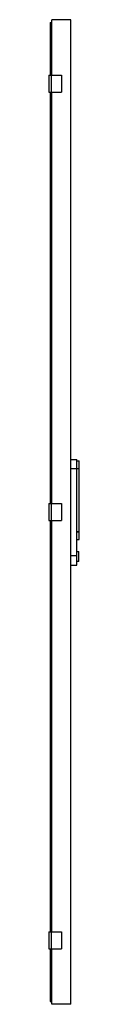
# Model space of a CAD drawing. Header units: millimetres. Extents: x 803 to 863, y 187 to 2112.
import ezdxf

# ---------------------------------------------------------------- set-up
doc = ezdxf.new("R2010")
doc.units = ezdxf.units.MM
doc.header["$LTSCALE"] = 149.443689
doc.layers.get('0').update_dxf_attribs({"linetype": 'CONTINUOUS'})

msp = doc.modelspace()

# ---------------------------------------------------------------- linework, layer by layer
at = {"color": 7}
for p, q in [((805.8, 2106.4), (805.8, 2003.1)), ((805.8, 2106.4), (809.1, 2106.4)), ((809.1, 2003.1), (809.1, 2111.6)), ((846.3, 2111.6), (809.1, 2111.6)), ((846.3, 186.6), (846.3, 2111.6)), ((805.9, 2021.7), (805.9, 2013.4)), ((807.1, 2021.7), (805.9, 2021.7)), ((807.1, 2027.6), (807.1, 2007.6)), ((807.1, 2027.6), (809.1, 2027.6)), ((803, 2003.1), (803, 1970.1)), ((803, 2003.1), (828.3, 2003.1)), ((807.1, 2013.4), (805.9, 2013.4)), ((809.1, 2007.6), (807.1, 2007.6)), ((808.1, 2003.1), (808.1, 1970.1)), ((828.3, 2003.1), (828.3, 1970.1)), ((803, 1970.1), (828.3, 1970.1)), ((805.8, 1970.1), (805.8, 1165.6)), ((807.1, 1965.6), (807.1, 1945.6)), ((807.1, 1965.6), (809.1, 1965.6)), ((809.1, 1165.6), (809.1, 1970.1)), ((805.9, 1959.7), (805.9, 1951.4)), ((807.1, 1959.7), (805.9, 1959.7)), ((807.1, 1951.4), (805.9, 1951.4)), ((807.1, 1945.6), (809.1, 1945.6)), ((846.3, 1251.9), (858.3, 1251.9)), ((858.3, 1045.4), (858.3, 1251.9)), ((862.9, 1233.4), (846.3, 1233.4)), ((858.3, 1248.9), (862.9, 1248.9)), ((862.9, 1095.4), (862.9, 1248.9)), ((805.9, 1184.3), (805.9, 1176)), ((807.1, 1184.3), (805.9, 1184.3)), ((807.1, 1176), (805.9, 1176)), ((807.1, 1190.1), (807.1, 1170.1)), ((807.1, 1190.1), (809.1, 1190.1)), ((803, 1165.6), (803, 1132.6)), ((803, 1165.6), (828.3, 1165.6)), ((809.1, 1170.1), (807.1, 1170.1)), ((808.1, 1165.6), (808.1, 1132.6)), ((828.3, 1165.6), (828.3, 1132.6)), ((803, 1132.6), (828.3, 1132.6)), ((805.8, 1132.6), (805.8, 328.2)), ((805.9, 1122.3), (805.9, 1114)), ((807.1, 1122.3), (805.9, 1122.3)), ((807.1, 1128.1), (807.1, 1108.1)), ((807.1, 1128.1), (809.1, 1128.1)), ((809.1, 328.2), (809.1, 1132.6)), ((807.1, 1114), (805.9, 1114)), ((807.1, 1108.1), (809.1, 1108.1)), ((858.3, 1110.8), (862.9, 1110.8)), ((858.3, 1110.3), (862.9, 1110.3)), ((858.3, 1095.4), (862.9, 1095.4)), ((846.3, 1063.9), (858.3, 1063.9)), ((858.3, 1072.1), (861.7, 1072.1)), ((861.7, 1052.6), (861.7, 1072.1)), ((846.3, 1045.4), (858.3, 1045.4)), ((861.7, 1052.6), (858.3, 1052.6)), ((807.1, 346.8), (805.9, 346.8)), ((805.9, 346.8), (805.9, 338.5)), ((807.1, 352.7), (809.1, 352.7)), ((807.1, 352.7), (807.1, 332.7)), ((803, 328.2), (828.3, 328.2)), ((803, 328.2), (803, 295.2)), ((807.1, 338.5), (805.9, 338.5)), ((809.1, 332.7), (807.1, 332.7)), ((808.1, 328.2), (808.1, 295.2)), ((828.3, 328.2), (828.3, 295.2)), ((803, 295.2), (828.3, 295.2)), ((805.8, 295.2), (805.8, 191.8)), ((807.1, 290.7), (809.1, 290.7)), ((807.1, 290.7), (807.1, 270.7)), ((809.1, 186.6), (809.1, 295.2)), ((807.1, 284.8), (805.9, 284.8)), ((805.9, 284.8), (805.9, 276.5)), ((807.1, 276.5), (805.9, 276.5)), ((807.1, 270.7), (809.1, 270.7)), ((805.8, 191.8), (809.1, 191.8)), ((846.3, 186.6), (809.1, 186.6))]:
    msp.add_line(p, q, dxfattribs=at)

doc.saveas('drawing.dxf')
